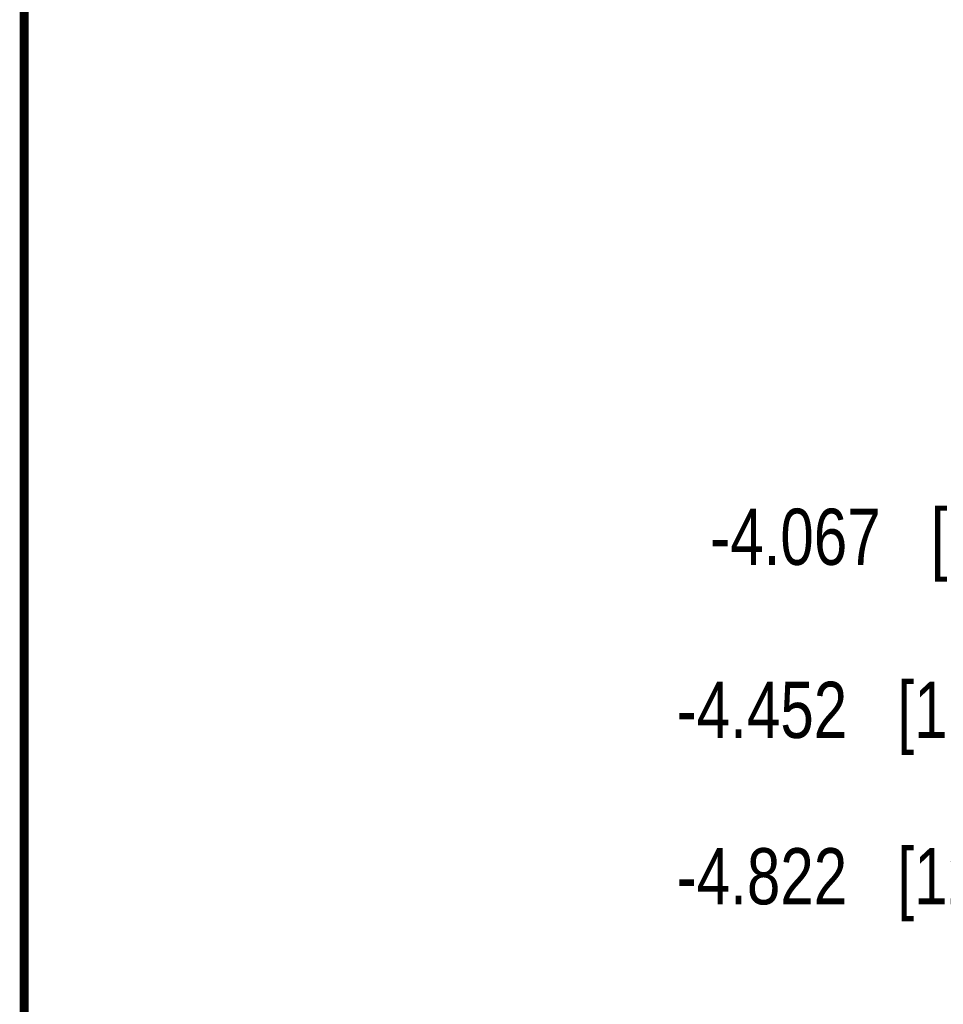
# Model space of a CAD drawing. Header units: inches. Extents: x 0.2 to 16.8, y 0.2 to 10.8.
# Tile 2 of 27: x 0.2 to 2.3, y 2.6 to 4.7. Entities that reach past the tile are written whole.
import ezdxf

# ---------------------------------------------------------------- set-up
doc = ezdxf.new("R2010")
doc.units = ezdxf.units.IN
doc.header["$LTSCALE"] = 0.935
doc.header["$MEASUREMENT"] = 0
doc.layers.get('0').update_dxf_attribs({"linetype": 'CONTINUOUS'})
doc.layers.add('DIMENSIONS', color=7, linetype='CONTINUOUS')
doc.styles.get("Standard").update_dxf_attribs({"font": 'txt', "width": 0.8})
doc.dimstyles.new('DIMSTYLE_2', dxfattribs={"dimtxt": 0.125, "dimasz": 0.18, "dimexe": 0.18, "dimexo": 0.0625, "dimgap": 0.09, "dimtad": 0, "dimtih": 1, "dimtoh": 1, "dimdec": 3, "dimzin": 4, "dimdsep": 46, "dimtxsty": 'STANDARD', "dimblk": '_FILLED', "dimblk1": '_FILLED', "dimblk2": '_FILLED', "dimcen": 0.09, "dimadec": 0, "dimazin": 0, "dimtp": 0.001, "dimtm": 0.001, "dimtfac": 1, "dimtdec": 3, "dimtofl": 0, "dimtmove": 0, "dimatfit": 3, "dimldrblk": '_FILLED', "dimfxl": 1, "dimtolj": 1, "dimtzin": 4, "dimarcsym": 0})

# ---------------------------------------------------------------- blocks, each defined once
blk = doc.blocks.new('*D6')
at = {"layer": 'DIMENSIONS', "color": 2, "linetype": 'CONTINUOUS'}
blk.add_line((3.5322, 3.2094), (2.7372, 3.2094), dxfattribs=at)
at = {"layer": 'DIMENSIONS', "color": 2, "linetype": 'CONTINUOUS', "insert": (2.6747, 3.2719), "char_height": 0.125, "width": 1.525, "attachment_point": 3, "line_spacing_factor": 0.9}
blk.add_mtext('-4.452{\\Ftxt.shx;\\W1.000000;\\H0.125000; }[113.08]', dxfattribs=at)
blk = doc.blocks.new('_FILLED')
at = {"color": 0, "linetype": 'BYBLOCK'}
blk.add_solid([(0, 0), (-1, 0.174), (-1, -0.174)], dxfattribs=at)
blk = doc.blocks.new('*D7')
at = {"layer": 'DIMENSIONS', "color": 2, "linetype": 'CONTINUOUS'}
blk.add_line((3.4377, 2.8394), (2.7372, 2.8394), dxfattribs=at)
at = {"layer": 'DIMENSIONS', "color": 2, "linetype": 'CONTINUOUS', "insert": (2.6747, 2.9019), "char_height": 0.125, "width": 1.525, "attachment_point": 3, "line_spacing_factor": 0.9}
blk.add_mtext('-4.822{\\Ftxt.shx;\\W1.000000;\\H0.125000; }[122.48]', dxfattribs=at)
blk = doc.blocks.new('*D16')
at = {"layer": 'DIMENSIONS', "color": 2, "linetype": 'CONTINUOUS'}
blk.add_line((3.4481, 3.5944), (2.7372, 3.5944), dxfattribs=at)
at = {"layer": 'DIMENSIONS', "color": 2, "linetype": 'CONTINUOUS', "insert": (2.6747, 3.6569), "char_height": 0.125, "width": 1.425, "attachment_point": 3, "line_spacing_factor": 0.9}
blk.add_mtext('-4.067{\\Ftxt.shx;\\W1.000000;\\H0.125000; }[103.3]', dxfattribs=at)

msp = doc.modelspace()

# ---------------------------------------------------------------- linework, layer by layer
at = {"color": 7, "linetype": 'CONTINUOUS', "const_width": 0.02}
msp.add_lwpolyline([(0.25, 10.7586), (0.25, 0.2586)], dxfattribs=at)

# ---------------------------------------------------------------- dimensions: what is measured, and where the dimension line sits
at = {"layer": 'DIMENSIONS', "color": 2, "linetype": 'CONTINUOUS'}
for feature_location, offset, origin, picture, middle in [((3.5322, 3.2094), (-0.795, 0), (3.5002, 7.6614), '*D6', (1.6622, 3.2094)), ((3.4377, 2.8394), (-0.7005, 0), (3.5002, 7.6614), '*D7', (1.6622, 2.8394)), ((3.4481, 3.5944), (-0.7109, 0), (3.5106, 7.6614), '*D16', (1.7122, 3.5944))]:
    dim = msp.add_ordinate_dim(feature_location=feature_location, offset=offset, dtype=0, origin=origin, text='-<>', dimstyle='DIMSTYLE_2', dxfattribs=at)
    dim.commit()
    dim.dimension.update_dxf_attribs({"geometry": picture, "text_midpoint": middle})

doc.saveas('drawing.dxf')
